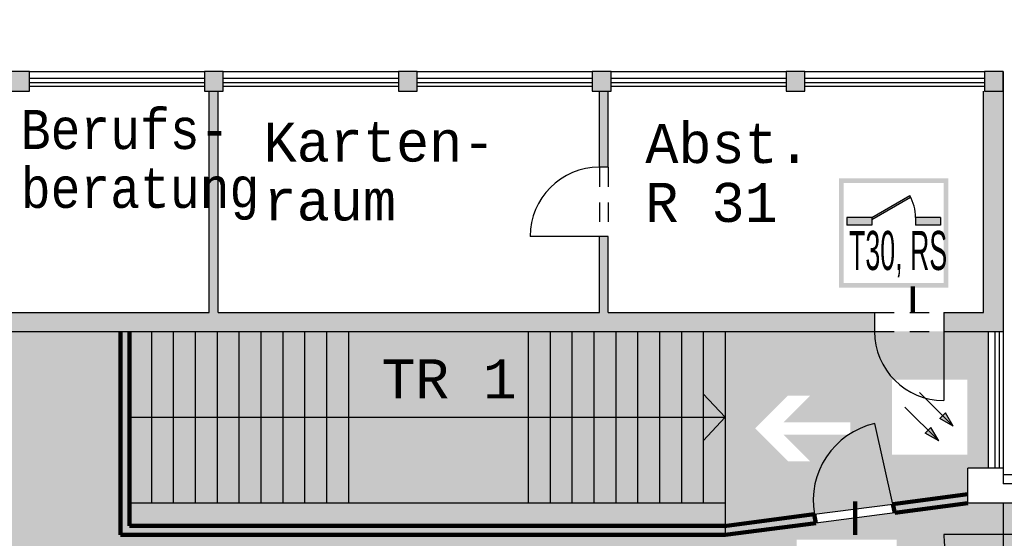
# Model space of a CAD drawing. Header units: metres. Extents: x -5 to 193, y -17 to 20.
# Tile 11 of 22: x 139 to 152, y 5 to 12. Entities that reach past the tile are written whole.
import ezdxf

# ---------------------------------------------------------------- set-up
doc = ezdxf.new("R2010")
doc.units = ezdxf.units.M
doc.header["$PDMODE"] = 65
for name, pattern in [('AUSGEZOGEN', [0]), ('LINIE_2', [0.45, 0.25, -0.2]), ('LINIE_9', [0.0003, 0, -0.0003])]:
    doc.linetypes.add(name, pattern=pattern)
for name, color, linetype, lineweight in [('XR$1$003STTXT_BAUTEILBESCHRIFTUNG', 7, 'Continuous', 13), ('XR$1$003TRVDO_VERDECKT_OBEN', 8, 'Continuous', 13), ('XR$1$003UZ013_BETON_STAHLBETON', 8, 'Continuous', 13), ('XR$1$003WN111_ALLGEMEIN', 7, 'Continuous', 13), ('XR$1$004FE2DD_ZWEIDIMENSIONAL', 4, 'Continuous', 13), ('XR$1$004FEGLA_GLAS', 4, 'Continuous', 13), ('XR$1$004TT111_ALLGEMEIN', 7, 'Continuous', 13), ('XR$1$004TT999_SONSTIGES', 4, 'Continuous', 13), ('XR$1$005BM999_SONSTIGES', 8, 'Continuous', 13), ('XR$1$005BMENT_ENTWURF', 8, 'Continuous', 13), ('XR$2$VERBAU-OBERSTER-RIEGEL', 7, 'Continuous', 13)]:
    doc.layers.add(name, color=color, linetype=linetype, lineweight=lineweight)
doc.styles.add('ARIAL', font='ARIAL.TTF')
doc.styles.add('LUCIDACONSOLE', font='LUCON.TTF')
doc.dimstyles.new('_DIMSTYLE_4', dxfattribs={"dimtxt": 0.75, "dimasz": 1, "dimexe": 0, "dimexo": 0, "dimgap": 0.375, "dimtad": 0, "dimrnd": 0.01, "dimzin": 4, "dimdsep": 46, "dimtxsty": 'Standard', "dimblk1": 'ALL_ML_STRICH', "dimblk2": 'ALL_ML_STRICH', "dimsah": 1, "dimcen": 0, "dimadec": 0, "dimazin": 0, "dimtfac": 1, "dimtdec": 0, "dimtix": 1, "dimtmove": 2, "dimatfit": 3, "dimfxl": 1, "dimtzin": 0, "dimlwd": 0, "dimlwe": 25, "dimarcsym": 0})

# ---------------------------------------------------------------- blocks, each defined once
blk = doc.blocks.new('ALL_ML_STRICH')
at = {"color": 0, "linetype": 'ByBlock', "lineweight": -2}
for p, q in [((0, -0.5), (0, 0.5)), ((-0.3, -0.3), (0.3, 0.3)), ((-1, 0), (0.5, 0))]:
    blk.add_line(p, q, dxfattribs=at)
blk = doc.blocks.new('*D10')
at = {"color": 0, "linetype": 'AUSGEZOGEN', "lineweight": -2}
for p, q in [((136.573, 13.6), (136.573, 14.762)), ((136.573, 14.762), (142.951, 14.762)), ((145.545, 14.762), (151.705, 14.762)), ((151.705, 13.6), (151.705, 14.762))]:
    blk.add_line(p, q, dxfattribs=at)
at = {"layer": 'DEFPOINTS', "color": 0, "linetype": 'AUSGEZOGEN', "lineweight": 25}
for p in [(136.573, 14.762), (136.573, 5.93), (151.705, 5.93)]:
    blk.add_point(p, dxfattribs=at)
at = {"color": 0, "linetype": 'AUSGEZOGEN', "lineweight": 25, "rotation": 180}
blk.add_blockref('ALL_ML_STRICH', (136.573, 14.762), dxfattribs=at)
at = {"color": 0, "linetype": 'AUSGEZOGEN', "lineweight": 25}
blk.add_blockref('ALL_ML_STRICH', (151.705, 14.762), dxfattribs=at)
at = {"color": 0, "linetype": 'AUSGEZOGEN', "lineweight": 25, "insert": (144.248, 14.762), "char_height": 0.75, "width": 2.32969, "attachment_point": 5}
blk.add_mtext('\\W0.62;\\A1;{15.13\\H0.495000;\\S^ ;}', dxfattribs=at)
blk = doc.blocks.new('*D11')
at = {"color": 0, "linetype": 'AUSGEZOGEN', "lineweight": -2}
for p, q in [((151.705, 13.6), (151.705, 14.762)), ((151.705, 14.762), (168.086, 14.762)), ((170.68, 14.762), (186.843, 14.762)), ((186.843, 13.555), (186.843, 14.762))]:
    blk.add_line(p, q, dxfattribs=at)
at = {"layer": 'DEFPOINTS', "color": 0, "linetype": 'AUSGEZOGEN', "lineweight": 25}
for p in [(151.705, 14.762), (151.705, 5.93), (186.843, 0.655)]:
    blk.add_point(p, dxfattribs=at)
at = {"color": 0, "linetype": 'AUSGEZOGEN', "lineweight": 25, "rotation": 180}
blk.add_blockref('ALL_ML_STRICH', (151.705, 14.762), dxfattribs=at)
at = {"color": 0, "linetype": 'AUSGEZOGEN', "lineweight": 25}
blk.add_blockref('ALL_ML_STRICH', (186.843, 14.762), dxfattribs=at)
at = {"color": 0, "linetype": 'AUSGEZOGEN', "lineweight": 25, "insert": (169.383, 14.762), "char_height": 0.75, "width": 2.32969, "attachment_point": 5}
blk.add_mtext('\\W0.62;\\A1;{35.14\\H0.495000;\\S^ ;}', dxfattribs=at)
blk = doc.blocks.new('*D12')
at = {"color": 0, "linetype": 'AUSGEZOGEN', "lineweight": -2}
for p, q in [((190.219, 5.903), (192.546, 5.903)), ((192.546, 2.193), (192.546, 5.903)), ((192.546, -3.942), (192.546, 0.043)), ((190.219, -3.942), (192.546, -3.942))]:
    blk.add_line(p, q, dxfattribs=at)
at = {"layer": 'DEFPOINTS', "color": 0, "linetype": 'AUSGEZOGEN', "lineweight": 25}
for p in [(151.739, 5.903), (186.869, -3.942), (192.546, -3.942)]:
    blk.add_point(p, dxfattribs=at)
at = {"color": 0, "linetype": 'AUSGEZOGEN', "lineweight": 25}
for p, rotation in [((192.546, 5.903), 90), ((192.546, -3.942), -90.00000000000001)]:
    blk.add_blockref('ALL_ML_STRICH', p, dxfattribs=dict(at, rotation=rotation))
at = {"color": 0, "linetype": 'AUSGEZOGEN', "lineweight": 25, "insert": (192.546, 1.118), "char_height": 0.75, "width": 1.86375, "attachment_point": 5, "rotation": 90}
blk.add_mtext('\\W0.62;\\A1;{9.85\\H0.495000;\\S^ ;}', dxfattribs=at)
blk = doc.blocks.new('*D13')
at = {"color": 0, "linetype": 'AUSGEZOGEN', "lineweight": -2}
for p, q in [((190.219, 11.178), (192.546, 11.178)), ((192.546, 9.753), (192.546, 11.178)), ((192.546, 5.903), (192.546, 7.603)), ((190.219, 5.903), (192.546, 5.903))]:
    blk.add_line(p, q, dxfattribs=at)
at = {"layer": 'DEFPOINTS', "color": 0, "linetype": 'AUSGEZOGEN', "lineweight": 25}
for p in [(151.739, 11.178), (151.739, 5.903), (192.546, 5.903)]:
    blk.add_point(p, dxfattribs=at)
at = {"color": 0, "linetype": 'AUSGEZOGEN', "lineweight": 25}
for p, rotation in [((192.546, 11.178), 90), ((192.546, 5.903), -90.00000000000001)]:
    blk.add_blockref('ALL_ML_STRICH', p, dxfattribs=dict(at, rotation=rotation))
at = {"color": 0, "linetype": 'AUSGEZOGEN', "lineweight": 25, "insert": (192.546, 8.678), "char_height": 0.75, "width": 1.86375, "attachment_point": 5, "rotation": 90}
blk.add_mtext('\\W0.62;\\A1;{5.28\\H0.495000;\\S^ ;}', dxfattribs=at)

msp = doc.modelspace()

# ---------------------------------------------------------------- hatches: boundary and pattern name
at = {"linetype": 'LINIE_9', "lineweight": 140}
h = msp.add_hatch(color=1, dxfattribs=at)
h.paths.add_polyline_path([(151.039, 9.81), (149.639, 9.81), (149.639, 8.41), (151.039, 8.41)])
h.paths.add_polyline_path([(149.699, 9.75), (150.979, 9.75), (150.979, 8.47), (149.699, 8.47)], flags=16)
at = {"linetype": 'AUSGEZOGEN', "lineweight": 140}
for color, points in [(0, [(150.059, 9.31), (150.059, 9.284), (150.555, 9.571), (150.544, 9.59)]), (0, [(150.059, 9.21), (150.059, 9.31), (149.739, 9.31), (149.739, 9.21)]), (0, [(150.939, 9.21), (150.939, 9.31), (150.619, 9.31), (150.619, 9.21)]), (1, [(140.449, 7.853), (140.449, 5.363), (140.564, 5.363), (140.564, 7.853)]), (1, [(140.449, 5.248), (148.184, 5.248), (148.184, 5.363), (140.449, 5.363)])]:
    msp.add_hatch(color=color, dxfattribs=at).paths.add_polyline_path(points)
at = {"linetype": 'AUSGEZOGEN', "lineweight": 25, "true_color": 0xc4ffc4}
h = msp.add_hatch(color=254, dxfattribs=at)
h.paths.add_polyline_path([(151.739, 2.853), (151.739, 5.653), (151.289, 5.653), (148.184, 5.248), (140.449, 5.248), (140.449, 7.853), (136.754, 7.853), (136.804, 2.853)])
h.paths.add_polyline_path([(149.037, 3.849), (149.037, 5.249), (150.437, 5.249), (150.437, 3.849)], flags=16)
h.paths.add_polyline_path([(140.884, 4.451), (142.284, 4.451), (142.284, 3.051), (140.884, 3.051)], flags=16)
h.paths.add_polyline_path([(138.703, 5.021), (137.303, 5.021), (137.303, 6.421), (138.703, 6.421)], flags=16)
at = {"linetype": 'AUSGEZOGEN', "lineweight": 25, "true_color": 0x8cff8c}
h = msp.add_hatch(color=91, dxfattribs=at)
h.paths.add_polyline_path([(140.564, 5.363), (148.184, 5.363), (151.289, 5.769), (151.289, 6.103), (151.549, 6.103), (151.549, 7.853), (140.564, 7.853)])
h.paths.add_polyline_path([(150.274, 6.229), (150.274, 7.279), (151.324, 7.279), (151.324, 6.229)], flags=16)
h.paths.add_polyline_path([(148.485, 6.111), (148.485, 7.111), (149.885, 7.111), (149.885, 6.111)], flags=16)
at = {"linetype": 'AUSGEZOGEN', "lineweight": 25}
h = msp.add_hatch(color=1, dxfattribs=at)
h.paths.add_polyline_path([(151.324, 7.279), (150.274, 7.279), (150.274, 6.229), (151.324, 6.229)])
h.paths.add_polyline_path([(150.319, 7.234), (151.279, 7.234), (151.279, 6.274), (150.319, 6.274)], flags=16)
at = {"linetype": 'AUSGEZOGEN', "lineweight": 25, "true_color": 0x00c600}
for points in [[(149.885, 7.111), (148.485, 7.111), (148.485, 6.611), (148.568, 6.611), (148.988, 7.031), (149.271, 7.031), (148.931, 6.691), (149.785, 6.691), (149.785, 6.611), (149.885, 6.611)], [(148.931, 6.531), (149.271, 6.191), (148.988, 6.191), (148.568, 6.611), (148.485, 6.611), (148.485, 6.111), (149.885, 6.111), (149.885, 6.611), (149.785, 6.611), (149.785, 6.531)]]:
    msp.add_hatch(color=92, dxfattribs=at).paths.add_polyline_path(points)
at = {"linetype": 'AUSGEZOGEN', "lineweight": 25}
for color, points in [(0, [(151.002, 6.812), (150.928, 6.739), (151.102, 6.638)]), (0, [(150.814, 6.625), (150.741, 6.551), (150.915, 6.451)]), (1, [(150.329, 5.531), (150.355, 5.531), (151.289, 5.653), (151.289, 5.769), (150.329, 5.644)]), (1, [(150.355, 5.531), (150.355, 5.644), (150.329, 5.644), (150.329, 5.531)]), (1, [(149.324, 5.513), (148.184, 5.363), (148.184, 5.248), (149.342, 5.399)])]:
    msp.add_hatch(color=color, dxfattribs=at).paths.add_polyline_path(points)
at = {"linetype": 'AUSGEZOGEN', "lineweight": 25, "true_color": 0xc4ffc4}
msp.add_hatch(color=254, dxfattribs=at).paths.add_polyline_path([(151.879, 5.653), (151.739, 5.653), (151.739, 2.853), (151.879, 2.853)])
at = {"linetype": 'AUSGEZOGEN', "lineweight": 140}
h = msp.add_hatch(color=1, dxfattribs=at)
h.paths.add_polyline_path([(150.437, 5.249), (149.037, 5.249), (149.037, 3.849), (150.437, 3.849)])
h.paths.add_polyline_path([(149.097, 5.189), (150.377, 5.189), (150.377, 3.909), (149.097, 3.909)], flags=16)
at = {"layer": 'XR$1$004TT111_ALLGEMEIN', "linetype": 'AUSGEZOGEN', "lineweight": 25}
for points in [[(139.284, 11.178), (139.284, 10.928), (139.044, 10.928), (139.044, 11.178)], [(141.764, 11.178), (141.764, 10.928), (141.524, 10.928), (141.524, 11.178)], [(144.244, 11.178), (144.244, 10.928), (144.004, 10.928), (144.004, 11.178)], [(146.724, 11.178), (146.724, 10.928), (146.484, 10.928), (146.484, 11.178)], [(149.204, 11.178), (149.204, 10.928), (148.964, 10.928), (148.964, 11.178)], [(151.739, 11.178), (151.739, 10.928), (151.499, 10.928), (151.499, 11.178)], [(150.094, 8.093), (150.094, 7.853), (138.689, 7.853), (138.689, 8.093), (141.582, 8.093), (141.582, 10.928), (141.697, 10.928), (141.697, 8.093), (146.574, 8.093), (146.574, 9.068), (146.689, 9.068), (146.689, 8.093)], [(146.689, 10.928), (146.689, 9.953), (146.574, 9.953), (146.574, 10.928)], [(151.739, 10.928), (151.739, 7.853), (150.979, 7.853), (150.979, 8.093), (151.489, 8.093), (151.489, 10.928)]]:
    msp.add_hatch(color=0, dxfattribs=at).paths.add_polyline_path(points, flags=16)

# ---------------------------------------------------------------- linework, layer by layer
at = {"color": 1, "linetype": 'AUSGEZOGEN', "lineweight": 25}
for p, q in [((150.059, 9.31), (150.544, 9.59)), ((150.059, 9.284), (150.555, 9.571)), ((149.739, 9.31), (149.739, 9.21)), ((150.059, 9.31), (149.739, 9.31)), ((150.059, 9.21), (149.739, 9.21)), ((150.059, 9.31), (150.059, 9.21)), ((150.619, 9.31), (150.619, 9.21)), ((150.939, 9.31), (150.619, 9.31)), ((150.939, 9.21), (150.619, 9.21)), ((150.939, 9.31), (150.939, 9.21))]:
    msp.add_line(p, q, dxfattribs=at)
at = {"color": 1, "linetype": 'AUSGEZOGEN', "lineweight": 140}
for p, q in [((150.585, 8.425), (150.585, 8.093)), ((140.449, 7.853), (140.449, 5.248)), ((149.848, 5.248), (149.848, 5.677)), ((150.329, 5.644), (151.289, 5.769)), ((150.329, 5.644), (150.355, 5.531)), ((150.355, 5.531), (151.289, 5.653)), ((148.169, 5.362), (149.324, 5.513)), ((149.324, 5.513), (149.342, 5.399)), ((148.184, 5.248), (149.342, 5.399))]:
    msp.add_line(p, q, dxfattribs=at)
at = {"color": 0, "linetype": 'AUSGEZOGEN', "lineweight": 25}
for p, q in [((150.67, 7.07), (151.102, 6.638)), ((150.483, 6.883), (150.915, 6.451)), ((150.928, 6.739), (151.002, 6.812)), ((151.102, 6.638), (151.002, 6.812)), ((151.102, 6.638), (150.928, 6.739)), ((150.741, 6.551), (150.814, 6.625)), ((150.915, 6.451), (150.741, 6.551)), ((150.915, 6.451), (150.814, 6.625)), ((149.324, 5.513), (150.329, 5.644)), ((150.355, 5.531), (149.342, 5.399))]:
    msp.add_line(p, q, dxfattribs=at)
at = {"color": 1, "linetype": 'AUSGEZOGEN', "lineweight": 25}
msp.add_arc((150.059, 9.31), 0.56, 0, 30, dxfattribs=at)
at = {"layer": 'XR$1$003STTXT_BAUTEILBESCHRIFTUNG', "color": 1, "linetype": 'AUSGEZOGEN', "lineweight": 25}
for p, q in [((139.284, 11.178), (141.524, 11.178)), ((141.764, 11.178), (144.004, 11.178)), ((144.244, 11.178), (146.484, 11.178)), ((146.724, 11.178), (148.964, 11.178)), ((149.204, 11.178), (151.444, 11.178)), ((149.666, 11.178), (151.499, 11.178)), ((139.284, 10.988), (141.524, 10.988)), ((141.764, 10.988), (144.004, 10.988)), ((144.244, 10.988), (146.484, 10.988)), ((146.724, 10.988), (148.964, 10.988)), ((149.204, 10.988), (151.499, 10.988)), ((151.549, 7.853), (151.549, 6.103)), ((151.739, 7.853), (151.739, 6.103)), ((151.739, 6.023), (186.869, 6.023))]:
    msp.add_line(p, q, dxfattribs=at)
at = {"layer": 'XR$1$003TRVDO_VERDECKT_OBEN', "color": 253, "linetype": 'AUSGEZOGEN', "lineweight": 25, "true_color": 0xb4b496}
msp.add_line((151.739, 5.653), (151.739, 2.853), dxfattribs=at)
at = {"layer": 'XR$1$003UZ013_BETON_STAHLBETON', "color": 0, "linetype": 'AUSGEZOGEN', "lineweight": 25}
for p, q in [((141.524, 11.088), (139.284, 11.088)), ((144.004, 11.088), (141.764, 11.088)), ((146.484, 11.088), (144.244, 11.088)), ((148.964, 11.088), (146.724, 11.088)), ((151.499, 11.088), (149.204, 11.088)), ((139.284, 11.038), (141.524, 11.038)), ((141.764, 11.038), (144.004, 11.038)), ((144.244, 11.038), (146.484, 11.038)), ((146.724, 11.038), (148.964, 11.038)), ((149.204, 11.038), (151.499, 11.038)), ((151.639, 6.103), (151.639, 7.853)), ((151.689, 7.853), (151.689, 6.103))]:
    msp.add_line(p, q, dxfattribs=at)
at = {"layer": 'XR$1$003WN111_ALLGEMEIN', "color": 2, "linetype": 'AUSGEZOGEN', "lineweight": 25}
for p, q in [((151.739, 11.178), (151.739, 7.853)), ((141.582, 8.093), (141.582, 10.928)), ((141.697, 8.093), (141.697, 10.928)), ((146.574, 9.953), (146.574, 10.928)), ((146.689, 9.953), (146.689, 10.928)), ((151.489, 8.093), (151.489, 10.928)), ((146.689, 9.953), (146.574, 9.953)), ((146.689, 9.068), (146.574, 9.068)), ((146.574, 8.093), (146.574, 9.068)), ((146.689, 8.093), (146.689, 9.068)), ((138.689, 8.093), (141.582, 8.093)), ((141.697, 8.093), (146.574, 8.093)), ((146.689, 8.093), (150.094, 8.093)), ((150.094, 8.093), (150.094, 7.853)), ((150.979, 8.093), (151.489, 8.093)), ((150.979, 8.093), (150.979, 7.853)), ((138.689, 7.853), (150.094, 7.853)), ((150.979, 7.853), (151.739, 7.853)), ((151.739, 6.103), (151.289, 6.103)), ((151.289, 5.653), (151.289, 6.103)), ((151.739, 6.103), (151.739, 5.903)), ((152.139, 5.903), (151.739, 5.903)), ((152.139, 5.653), (151.289, 5.653))]:
    msp.add_line(p, q, dxfattribs=at)
for points in [[(139.044, 11.178), (139.044, 10.928), (139.284, 10.928), (139.284, 11.178), (139.044, 11.178)], [(141.524, 11.178), (141.524, 10.928), (141.764, 10.928), (141.764, 11.178), (141.524, 11.178)], [(144.004, 11.178), (144.004, 10.928), (144.244, 10.928), (144.244, 11.178), (144.004, 11.178)], [(146.484, 11.178), (146.484, 10.928), (146.724, 10.928), (146.724, 11.178), (146.484, 11.178)], [(148.964, 11.178), (148.964, 10.928), (149.204, 10.928), (149.204, 11.178), (148.964, 11.178)], [(151.499, 11.178), (151.499, 10.928), (151.739, 10.928), (151.739, 11.178), (151.499, 11.178)]]:
    msp.add_lwpolyline(points, close=True, dxfattribs=at)
at = {"layer": 'XR$1$004FE2DD_ZWEIDIMENSIONAL', "color": 1, "linetype": 'AUSGEZOGEN', "lineweight": 25}
msp.add_line((150.979, 7.853), (150.979, 6.968), dxfattribs=at)
msp.add_arc((150.979, 7.853), 0.885, 180, 270, dxfattribs=at)
at = {"layer": 'XR$1$004TT999_SONSTIGES', "color": 6, "linetype": 'AUSGEZOGEN', "lineweight": 25}
for p, q in [((140.564, 7.853), (140.564, 5.653)), ((140.844, 7.853), (140.844, 5.653)), ((141.124, 7.853), (141.124, 5.653)), ((141.404, 7.853), (141.404, 5.653)), ((141.684, 7.853), (141.684, 5.653)), ((141.964, 7.853), (141.964, 5.653)), ((142.244, 7.853), (142.244, 5.653)), ((142.524, 7.853), (142.524, 5.653)), ((142.804, 7.853), (142.804, 5.653)), ((143.084, 7.853), (143.084, 5.653)), ((143.364, 7.853), (143.364, 5.653)), ((145.664, 7.853), (145.664, 5.653)), ((145.944, 7.853), (145.944, 5.653)), ((146.224, 7.853), (146.224, 5.653)), ((146.504, 7.853), (146.504, 5.653)), ((146.784, 7.853), (146.784, 5.653)), ((147.064, 7.853), (147.064, 5.653)), ((147.344, 7.853), (147.344, 5.653)), ((147.624, 7.853), (147.624, 5.653)), ((147.904, 7.853), (147.904, 5.653)), ((148.184, 7.853), (148.184, 5.653)), ((148.184, 7.853), (148.184, 5.248)), ((147.904, 7.053), (148.184, 6.753)), ((140.564, 6.753), (148.184, 6.753)), ((148.184, 6.753), (147.904, 6.453)), ((148.184, 5.653), (140.564, 5.653))]:
    msp.add_line(p, q, dxfattribs=at)
at = {"layer": 'XR$1$004TT999_SONSTIGES', "color": 6, "linetype": 'AUSGEZOGEN', "lineweight": 140}
for p, q in [((140.564, 7.853), (140.564, 5.363)), ((148.184, 5.363), (140.564, 5.363)), ((148.184, 5.248), (140.449, 5.248))]:
    msp.add_line(p, q, dxfattribs=at)
at = {"layer": 'XR$1$005BM999_SONSTIGES', "color": 1, "linetype": 'AUSGEZOGEN', "lineweight": 25}
for p, q in [((146.574, 9.068), (145.689, 9.068)), ((150.329, 5.644), (150.098, 6.674)), ((152.029, 5.253), (150.979, 5.253))]:
    msp.add_line(p, q, dxfattribs=at)
for centre, radius, start, end in [((146.574, 9.068), 0.885, 90, 180), ((150.319, 5.688), 1.01, 102.6334, 190.0162), ((151.979, 5.253), 1, 180, 270)]:
    msp.add_arc(centre, radius, start, end, dxfattribs=at)
at = {"layer": 'XR$1$005BMENT_ENTWURF', "color": 254, "linetype": 'LINIE_2', "lineweight": 25, "true_color": 0xf0f0b4}
for p, q in [((146.574, 9.953), (146.574, 9.068)), ((146.689, 9.953), (146.689, 9.068)), ((150.094, 8.093), (150.979, 8.093)), ((150.094, 7.853), (150.979, 7.853))]:
    msp.add_line(p, q, dxfattribs=at)
at = {"layer": 'XR$2$VERBAU-OBERSTER-RIEGEL', "color": 1, "linetype": 'AUSGEZOGEN', "lineweight": 25}
msp.add_line((150.202, 8.843), (150.202, 8.843), dxfattribs=at)

# ---------------------------------------------------------------- texts
at = {"color": 0, "linetype": 'AUSGEZOGEN', "lineweight": 25, "insert": (149.768, 8.545), "char_height": 0.5, "width": 1.35486, "attachment_point": 7, "style": 'ARIAL'}
msp.add_mtext('\\W0.49;T30,\\~RS', dxfattribs=at)
at = {"layer": 'XR$1$004FEGLA_GLAS', "color": 0, "linetype": 'AUSGEZOGEN', "lineweight": 25, "char_height": 0.5, "attachment_point": 1, "line_spacing_factor": 0.903614, "style": 'LUCIDACONSOLE'}
for s, insert, width in [('{\\fLucida Console|i0|b0;\\H0.500000;\\W0.900000;\\C7;Berufs-}\\P{\\fLucida Console|i0|b0;\\H0.500000;\\W0.900000;\\C7;beratung}\\P', (139.174, 10.686), 3.71693), ('{\\fLucida Console|i0|b0;\\H0.500000;\\W1.000000;\\C7;Karten-}\\P{\\fLucida Console|i0|b0;\\H0.500000;\\W1.000000;\\C7;raum}\\P', (142.279, 10.525), 3.6461), ('{\\fLucida Console|i0|b0;\\H0.500000;\\W1.000000;\\C7;Abst.}\\P{\\fLucida Console|i0|b0;\\H0.500000;\\W1.000000;\\C7;R 31}\\P', (147.162, 10.506), 2.68912)]:
    msp.add_mtext(s, dxfattribs=dict(at, insert=insert, width=width))
at = {"layer": 'XR$1$004FEGLA_GLAS', "color": 0, "linetype": 'AUSGEZOGEN', "lineweight": 25, "insert": (143.788, 6.995), "char_height": 0.5, "width": 2.189, "attachment_point": 7, "style": 'LUCIDACONSOLE'}
msp.add_mtext('\\W1.02;TR\\~1', dxfattribs=at)

# ---------------------------------------------------------------- dimensions: what is measured, and where the dimension line sits
at = {"color": 0, "linetype": 'AUSGEZOGEN', "lineweight": 25}
for base, p1, p2, picture, middle in [((151.705, 14.762), (136.573, 13.6), (151.705, 13.6), '*D10', (144.248, 14.762)), ((186.843, 14.762), (151.705, 13.6), (186.843, 13.555), '*D11', (169.383, 14.762))]:
    dim = msp.add_linear_dim(base=base, p1=p1, p2=p2, dimstyle='_DIMSTYLE_4', override={"dimpost": '<>', "dimclrd": 0, "dimclre": 0, "dimclrt": 0, "dimlwd": 0, "dimlwe": 25}, dxfattribs=at)
    dim.commit()
    dim.dimension.update_dxf_attribs({"geometry": picture, "text_midpoint": middle})
for base, p1, p2, picture, middle in [((192.545984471, 11.178106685), (190.218804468, 5.903106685), (190.218804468, 11.178106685), '*D13', (192.545984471, 8.678106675)), ((192.545984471, 5.903106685), (190.218804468, -3.941893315), (190.218804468, 5.903106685), '*D12', (192.545984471, 1.118106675))]:
    dim = msp.add_linear_dim(base=base, p1=p1, p2=p2, angle=90, dimstyle='_DIMSTYLE_4', override={"dimpost": '<>', "dimclrd": 0, "dimclre": 0, "dimclrt": 0, "dimlwd": 0, "dimlwe": 25}, dxfattribs=at)
    dim.commit()
    dim.dimension.update_dxf_attribs({"geometry": picture, "text_midpoint": middle})

doc.saveas('drawing.dxf')
